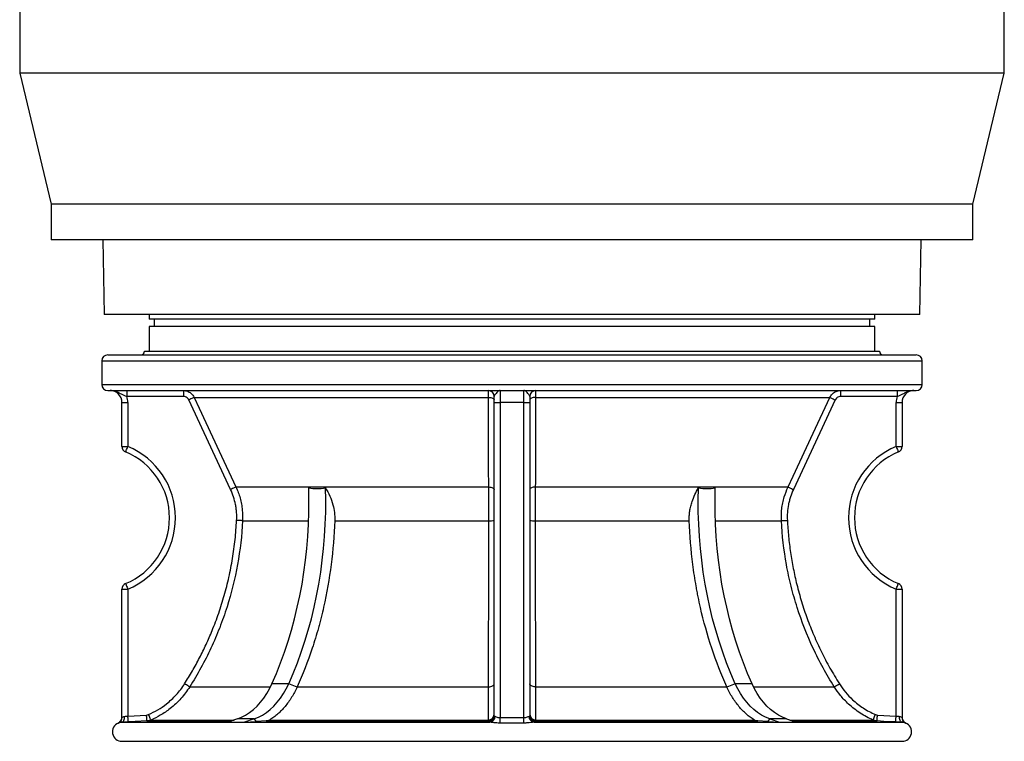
# Model space of a CAD drawing. Header units: millimetres. Extents: x 1474 to 2489, y 639 to 3445.
# Tile 1 of 6: x 1567 to 2395, y 639 to 1246. Entities that reach past the tile are written whole.
import ezdxf

# ---------------------------------------------------------------- set-up
doc = ezdxf.new("R2010")
doc.units = ezdxf.units.MM

msp = doc.modelspace()

# ---------------------------------------------------------------- linework, layer by layer
at = {"color": 7, "linetype": 'Continuous', "lineweight": 25}
for p, q in [((1567.2, 1261.26), (1567.2, 1201.26)), ((2395.2, 1201.26), (2395.2, 1261.26)), ((1567.2, 1201.26), (1593.7, 1091.26)), ((2395.2, 1201.26), (1567.2, 1201.26)), ((2368.7, 1091.26), (2395.2, 1201.26)), ((1593.7, 1091.26), (1593.7, 1061.26)), ((2368.7, 1091.26), (1593.7, 1091.26)), ((2368.7, 1061.26), (2368.7, 1091.26)), ((2368.7, 1061.26), (1593.7, 1061.26)), ((1637.03, 1061.26), (1638.13, 998.26)), ((2324.27, 998.26), (2325.37, 1061.26)), ((2324.27, 998.26), (1638.13, 998.26)), ((1676.2, 998.26), (1676.2, 994.36)), ((2286.2, 994.36), (1676.2, 994.36)), ((1680.4, 994.36), (1680.4, 988.36)), ((2282, 988.36), (2282, 994.36)), ((2286.2, 994.36), (2286.2, 998.26)), ((1676.2, 988.36), (1676.2, 967.36)), ((2286.2, 988.36), (1676.2, 988.36)), ((2286.2, 967.36), (2286.2, 988.36)), ((1641.2, 964.36), (1981.2, 964.36)), ((1672.2, 967.36), (1981.2, 967.36)), ((1981.2, 967.36), (2290.2, 967.36)), ((1981.2, 964.36), (2321.2, 964.36)), ((1636.2, 959.36), (1636.2, 939.36)), ((2326.2, 939.36), (2326.2, 959.36)), ((1641.2, 934.36), (1981.2, 934.36)), ((1657.34, 934.36), (1657.34, 929.36)), ((1704.86, 929.36), (1657.34, 929.36)), ((1704.86, 934.36), (1704.86, 929.36)), ((1713.93, 928.59), (1961.53, 928.59)), ((1966.2, 924.36), (1966.2, 929.36)), ((1971.2, 934.36), (1971.2, 924.36)), ((1981.2, 934.36), (2321.2, 934.36)), ((1991.2, 924.36), (1991.2, 934.36)), ((1996.2, 929.36), (1996.2, 924.36)), ((2000.87, 928.59), (2248.47, 928.59)), ((2257.53, 934.36), (2257.53, 929.36)), ((2305.06, 929.36), (2257.53, 929.36)), ((2305.06, 934.36), (2305.06, 929.36)), ((1653.2, 924.36), (1658.2, 924.36)), ((1653.2, 887.36), (1653.2, 924.36)), ((1658.2, 924.36), (1658.2, 887.36)), ((1744.56, 851.15), (1709.4, 926.48)), ((1966.2, 924.36), (1971.2, 924.36)), ((1966.2, 660.59), (1966.2, 924.36)), ((1991.2, 924.36), (1971.2, 924.36)), ((1971.2, 924.36), (1971.2, 659.28)), ((1991.2, 924.36), (1996.2, 924.36)), ((1991.2, 659.28), (1991.2, 924.36)), ((1996.2, 924.36), (1996.2, 660.59)), ((2253, 926.48), (2217.83, 851.15)), ((2304.2, 924.36), (2309.2, 924.36)), ((2304.2, 887.36), (2304.2, 924.36)), ((2309.2, 924.36), (2309.2, 887.36)), ((1653.2, 887.36), (1658.2, 887.36)), ((2304.2, 887.36), (2309.2, 887.36)), ((1749.09, 853.27), (1961.58, 853.27)), ((2000.82, 853.27), (2213.31, 853.27)), ((1754.64, 824.9), (1810.18, 824.9)), ((1832.14, 824.9), (1961.63, 824.9)), ((2000.77, 824.9), (2130.26, 824.9)), ((2152.22, 824.9), (2207.76, 824.9)), ((1653.2, 767.36), (1658.2, 767.36)), ((1653.2, 659.34), (1653.2, 767.36)), ((1658.2, 767.36), (1658.2, 660.61)), ((2304.2, 660.61), (2304.2, 767.36)), ((2304.2, 767.36), (2309.2, 767.36)), ((2309.2, 767.36), (2309.2, 659.34)), ((1793.44, 687.76), (1779.3, 687.76)), ((1800.44, 684.88), (1793.44, 687.76)), ((2168.96, 687.76), (2161.96, 684.88)), ((2183.1, 687.76), (2168.96, 687.76)), ((1800.53, 685.08), (1800.44, 684.88)), ((1800.53, 685.08), (1961.5, 685.08)), ((2000.89, 685.08), (2161.87, 685.08)), ((2161.96, 684.88), (2161.87, 685.08)), ((1652.94, 655.33), (1962.64, 655.33)), ((1658.2, 660.61), (1673.9, 661.44)), ((1673.9, 661.44), (1675.64, 661.85)), ((1677.64, 657.26), (1674.17, 656.44)), ((1750.26, 658.18), (1742.17, 655.35)), ((1742.17, 655.35), (1756.31, 655.35)), ((1764.4, 658.18), (1750.26, 658.18)), ((1764.4, 658.18), (1756.31, 655.35)), ((1756.31, 655.35), (1766.4, 655.97)), ((1766.4, 655.97), (1764.4, 658.18)), ((1774.48, 656.44), (1766.4, 655.97)), ((1774.48, 656.44), (1961.22, 656.44)), ((1777.36, 657.26), (1961.33, 657.26)), ((1961.22, 656.44), (1961.33, 657.26)), ((1999.75, 655.33), (2309.45, 655.33)), ((2001.07, 657.26), (2001.18, 656.44)), ((2001.07, 657.26), (2185.03, 657.26)), ((2001.18, 656.44), (2187.92, 656.44)), ((2196, 655.97), (2187.92, 656.44)), ((2197.99, 658.18), (2196, 655.97)), ((2196, 655.97), (2206.09, 655.35)), ((2212.14, 658.18), (2197.99, 658.18)), ((2197.99, 658.18), (2206.09, 655.35)), ((2206.09, 655.35), (2220.23, 655.35)), ((2212.14, 658.18), (2220.23, 655.35)), ((2288.23, 656.44), (2284.76, 657.26)), ((2286.76, 661.85), (2288.49, 661.44)), ((2288.49, 661.44), (2304.2, 660.61)), ((2312.28, 654.73), (2312.27, 654.73)), ((1653.2, 639.35), (2309.2, 639.35))]:
    msp.add_line(p, q, dxfattribs=at)
at = {"color": 1, "linetype": 'Continuous', "lineweight": 25}
for p, q in [((1636.2, 959.36), (1981.2, 959.36)), ((1981.2, 959.36), (2326.2, 959.36)), ((1636.2, 939.36), (1981.2, 939.36)), ((1981.2, 939.36), (2326.2, 939.36)), ((1710.14, 685.08), (1778.03, 685.08)), ((2184.37, 685.08), (2252.25, 685.08)), ((1650.12, 654.73), (1650.12, 654.73)), ((1674.17, 656.44), (1745.3, 656.44)), ((1677.64, 657.26), (1747.63, 657.26)), ((2214.76, 657.26), (2284.76, 657.26)), ((2217.1, 656.44), (2288.23, 656.44)), ((2312.27, 654.73), (2312.27, 654.73))]:
    msp.add_line(p, q, dxfattribs=at)
at = {"color": 7, "linetype": 'Continuous', "lineweight": 25, "flags": 128}
for points in [[(1713.93, 928.59), (1713.81, 928.53), (1713.53, 928.4), (1713.1, 928.2), (1712.54, 927.94), (1711.86, 927.62), (1711.09, 927.27), (1710.26, 926.88), (1709.4, 926.48)], [(1713.93, 928.59), (1718.16, 919.53), (1735.08, 883.28), (1749.09, 853.27)], [(1961.53, 928.59), (1962.46, 928.52), (1963.34, 928.39), (1964.15, 928.19), (1964.85, 927.92), (1965.42, 927.61), (1965.85, 927.25), (1966.11, 926.87), (1966.2, 926.48)], [(2000.87, 928.59), (1999.94, 928.52), (1999.06, 928.39), (1998.25, 928.19), (1997.55, 927.92), (1996.97, 927.61), (1996.55, 927.25), (1996.29, 926.87), (1996.2, 926.48)], [(2213.31, 853.27), (2217.54, 862.33), (2234.46, 898.57), (2248.47, 928.59)], [(2248.47, 928.59), (2248.59, 928.53), (2248.86, 928.4), (2249.29, 928.2), (2249.86, 927.94), (2250.54, 927.62), (2251.3, 927.27), (2252.14, 926.88), (2253, 926.48)], [(1656.28, 882.75), (1656.31, 882.84), (1656.42, 883.1), (1656.6, 883.52), (1656.84, 884.1), (1657.13, 884.8), (1657.46, 885.6), (1657.82, 886.46), (1658.2, 887.36)], [(2304.2, 887.36), (2304.57, 886.46), (2304.93, 885.6), (2305.27, 884.8), (2305.56, 884.1), (2305.8, 883.52), (2305.97, 883.1), (2306.08, 882.84), (2306.12, 882.75)], [(1749.09, 853.27), (1748.97, 853.21), (1748.68, 853.08), (1748.25, 852.88), (1747.69, 852.62), (1747.01, 852.3), (1746.25, 851.94), (1745.42, 851.56), (1744.56, 851.15)], [(1961.58, 853.27), (1962.5, 853.2), (1963.37, 853.06), (1964.17, 852.86), (1964.87, 852.59), (1965.43, 852.28), (1965.85, 851.93), (1966.11, 851.55), (1966.2, 851.15)], [(2000.82, 853.27), (1999.9, 853.2), (1999.02, 853.06), (1998.22, 852.86), (1997.53, 852.59), (1996.96, 852.28), (1996.54, 851.93), (1996.29, 851.55), (1996.2, 851.15)], [(2213.31, 853.27), (2213.43, 853.21), (2213.71, 853.08), (2214.14, 852.88), (2214.71, 852.62), (2215.38, 852.3), (2216.15, 851.94), (2216.98, 851.56), (2217.83, 851.15)], [(1779.3, 687.76), (1783.04, 696.45), (1786.56, 705.33), (1789.86, 714.38), (1792.92, 723.59), (1795.75, 732.95), (1798.33, 742.45), (1800.67, 752.07), (1802.77, 761.81), (1804.62, 771.64), (1806.21, 781.57), (1807.56, 791.57), (1808.65, 801.63), (1809.48, 811.74), (1810.05, 821.89), (1810.37, 832.06), (1810.42, 842.23), (1810.22, 852.41)], [(1793.44, 687.76), (1797.18, 696.45), (1800.71, 705.33), (1804, 714.38), (1807.06, 723.59), (1809.89, 732.95), (1812.47, 742.45), (1814.82, 752.07), (1816.91, 761.81), (1818.76, 771.64), (1820.36, 781.57), (1821.7, 791.57), (1822.79, 801.63), (1823.62, 811.74), (1824.19, 821.89), (1824.51, 832.06), (1824.56, 842.23), (1824.36, 852.41)], [(2168.96, 687.76), (2165.21, 696.45), (2161.69, 705.33), (2158.4, 714.38), (2155.33, 723.59), (2152.51, 732.95), (2149.92, 742.45), (2147.58, 752.07), (2145.48, 761.81), (2143.64, 771.64), (2142.04, 781.57), (2140.7, 791.57), (2139.61, 801.63), (2138.78, 811.74), (2138.2, 821.89), (2137.89, 832.06), (2137.83, 842.23), (2138.04, 852.41)], [(2183.1, 687.76), (2179.35, 696.45), (2175.83, 705.33), (2172.54, 714.38), (2169.48, 723.59), (2166.65, 732.95), (2164.06, 742.45), (2161.72, 752.07), (2159.63, 761.81), (2157.78, 771.64), (2156.18, 781.57), (2154.84, 791.57), (2153.75, 801.63), (2152.92, 811.74), (2152.35, 821.89), (2152.03, 832.06), (2151.97, 842.23), (2152.18, 852.41)], [(1754.64, 824.9), (1754.5, 824.9), (1754.19, 824.92), (1753.71, 824.94), (1753.09, 824.98), (1752.35, 825.01), (1751.5, 825.06), (1750.59, 825.1), (1749.65, 825.15)], [(2207.76, 824.9), (2207.9, 824.9), (2208.21, 824.92), (2208.68, 824.94), (2209.31, 824.98), (2210.05, 825.01), (2210.89, 825.06), (2211.8, 825.1), (2212.74, 825.15)], [(1656.28, 771.98), (1656.31, 771.89), (1656.42, 771.63), (1656.6, 771.2), (1656.84, 770.63), (1657.13, 769.93), (1657.46, 769.13), (1657.82, 768.26), (1658.2, 767.36)], [(2304.2, 767.36), (2304.57, 768.26), (2304.93, 769.13), (2305.27, 769.93), (2305.56, 770.63), (2305.8, 771.2), (2305.97, 771.63), (2306.08, 771.89), (2306.12, 771.98)], [(1710.14, 685.08), (1710.04, 685.15), (1709.78, 685.31), (1709.38, 685.56), (1708.86, 685.9), (1708.22, 686.3), (1707.51, 686.76), (1706.73, 687.25), (1705.93, 687.76)], [(1750.26, 658.18), (1753.78, 659.62), (1757.22, 661.43), (1760.54, 663.61), (1763.74, 666.14), (1766.8, 669.01), (1769.69, 672.2), (1772.4, 675.69), (1774.91, 679.46), (1777.22, 683.49), (1779.3, 687.76)], [(1764.4, 658.18), (1767.92, 659.62), (1771.36, 661.43), (1774.68, 663.61), (1777.88, 666.14), (1780.94, 669.01), (1783.83, 672.2), (1786.54, 675.69), (1789.05, 679.46), (1791.36, 683.49), (1793.44, 687.76)], [(1961.5, 685.08), (1962.44, 685.16), (1963.32, 685.33), (1964.13, 685.59), (1964.84, 685.92), (1965.42, 686.32), (1965.85, 686.77), (1966.11, 687.26), (1966.2, 687.76)], [(2000.89, 685.08), (1999.96, 685.16), (1999.07, 685.33), (1998.26, 685.59), (1997.56, 685.92), (1996.98, 686.32), (1996.55, 686.77), (1996.29, 687.26), (1996.2, 687.76)], [(2197.99, 658.18), (2194.47, 659.62), (2191.04, 661.43), (2187.71, 663.61), (2184.51, 666.14), (2181.46, 669.01), (2178.57, 672.2), (2175.86, 675.69), (2173.34, 679.46), (2171.04, 683.49), (2168.96, 687.76)], [(2212.14, 658.18), (2208.61, 659.62), (2205.18, 661.43), (2201.85, 663.61), (2198.65, 666.14), (2195.6, 669.01), (2192.71, 672.2), (2190, 675.69), (2187.48, 679.46), (2185.18, 683.49), (2183.1, 687.76)], [(2252.25, 685.08), (2252.36, 685.15), (2252.62, 685.31), (2253.01, 685.56), (2253.54, 685.9), (2254.17, 686.3), (2254.89, 686.76), (2255.67, 687.25), (2256.47, 687.76)], [(1652.94, 655.33), (1653.46, 655.46), (1653.96, 655.76), (1654.4, 656.23), (1654.78, 656.85), (1655.09, 657.6), (1655.3, 658.45), (1655.42, 659.37), (1655.44, 660.33)], [(1658.46, 655.62), (1658.45, 655.72), (1658.44, 656), (1658.42, 656.47), (1658.38, 657.09), (1658.34, 657.84), (1658.3, 658.71), (1658.25, 659.64), (1658.2, 660.61)], [(1674.17, 656.44), (1664.18, 655.92), (1658.46, 655.62)], [(1674.17, 656.44), (1674.16, 656.54), (1674.15, 656.83), (1674.12, 657.29), (1674.09, 657.91), (1674.05, 658.67), (1674, 659.53), (1673.96, 660.46), (1673.9, 661.44)], [(1677.64, 657.26), (1677.59, 657.36), (1677.48, 657.63), (1677.29, 658.06), (1677.04, 658.63), (1676.74, 659.32), (1676.4, 660.11), (1676.03, 660.96), (1675.64, 661.85)], [(1961.21, 655.6), (1961.21, 656.12), (1961.22, 656.44)], [(1971.26, 654.69), (1971.25, 655.03), (1971.25, 655.45), (1971.24, 655.96), (1971.23, 656.53), (1971.23, 657.17), (1971.22, 657.85), (1971.21, 658.56), (1971.2, 659.28)], [(1991.14, 654.69), (1991.14, 655.03), (1991.15, 655.45), (1991.16, 655.96), (1991.16, 656.53), (1991.17, 657.17), (1991.18, 657.85), (1991.19, 658.56), (1991.2, 659.28)], [(2001.18, 656.44), (2001.18, 655.92), (2001.18, 655.6)], [(2284.76, 657.26), (2284.8, 657.36), (2284.92, 657.63), (2285.11, 658.06), (2285.36, 658.63), (2285.66, 659.32), (2286, 660.11), (2286.37, 660.96), (2286.76, 661.85)], [(2288.23, 656.44), (2288.24, 656.54), (2288.25, 656.83), (2288.27, 657.29), (2288.31, 657.91), (2288.35, 658.67), (2288.39, 659.53), (2288.44, 660.46), (2288.49, 661.44)], [(2303.94, 655.62), (2293.95, 656.14), (2288.23, 656.44)], [(2303.94, 655.62), (2303.94, 655.72), (2303.96, 656), (2303.98, 656.47), (2304.01, 657.09), (2304.05, 657.84), (2304.1, 658.71), (2304.15, 659.64), (2304.2, 660.61)], [(2309.45, 655.33), (2308.93, 655.46), (2308.44, 655.76), (2307.99, 656.23), (2307.61, 656.85), (2307.31, 657.6), (2307.09, 658.45), (2306.97, 659.37), (2306.96, 660.33)]]:
    msp.add_lwpolyline(points, dxfattribs=at)
at = {"color": 7, "linetype": 'Continuous', "lineweight": 25}
for centre, radius, start, end in [((1641.2, 959.36), 5, 90, 180), ((1669.2, 967.36), 3, 270, 0), ((2293.2, 967.36), 3, 180, 270), ((2321.2, 959.36), 5, 360, 90), ((1641.2, 939.36), 5, 180, 270), ((2321.2, 939.36), 5, 270, 0), ((1643.2, 924.36), 10, 0, 90), ((1643.2, 924.36), 15, 0, 19.47122), ((1961.2, 929.36), 5, 0, 90), ((2001.2, 929.36), 5, 90, 180), ((2319.2, 924.36), 15, 160.52878, 180), ((2319.2, 924.36), 10, 90, 180), ((1658.2, 887.36), 5, 180, 247.38014), ((1633.2, 827.36), 65, 292.61986, 67.38014), ((2329.2, 827.36), 65, 112.61986, 247.38014), ((2304.2, 887.36), 5, 292.61986, 0), ((1633.2, 827.36), 60, 292.61986, 67.38014), ((2329.2, 827.36), 60, 112.61986, 247.38014), ((1962.7, 847.05), 22.18, 267.2246, 279.06822), ((1999.69, 847.05), 22.18, 260.93178, 272.7754), ((1658.2, 767.36), 5, 112.61986, 180), ((2304.2, 767.36), 5, 0, 67.38014), ((1653.2, 647.35), 8, 112.62419, 270), ((1648.2, 659.35), 5, 292.64603, 0.24084), ((1648.2, 659.34), 5, 316.09835, 0.00496), ((1961.2, 660.6), 5, 270.14609, 359.96018), ((1961.2, 661.44), 5, 270.15502, 359.96098), ((1961.41, 662.05), 4.79, 269.03999, 357.50113), ((1962.09, 660.14), 4.83, 276.64393, 2.28922), ((2000.31, 660.14), 4.83, 177.71078, 263.35607), ((2000.99, 662.05), 4.79, 182.49887, 270.96001), ((2001.19, 661.44), 5, 180.03902, 269.84498), ((2001.19, 660.6), 5, 180.03982, 269.85391), ((2314.2, 659.35), 5, 179.75991, 247.38926), ((2314.2, 659.34), 5, 179.99856, 223.25201), ((2309.2, 647.35), 8, 270, 67.40723)]:
    msp.add_arc(centre, radius, start, end, dxfattribs=at)
at = {"color": 1, "linetype": 'Continuous', "lineweight": 25}
for centre, start, end in [((1648.2, 659.34), 292.64611, 316.10962), ((2314.2, 659.34), 223.24853, 247.35237)]:
    msp.add_arc(centre, 5, start, end, dxfattribs=at)
at = {"color": 7, "linetype": 'Continuous', "lineweight": 25}
for points, knots in [([(1657.34, 929.36), (1656.6, 929.6), (1654.94, 930.13), (1652.59, 931.32), (1650.09, 932.68), (1647.63, 933.7), (1645.31, 934.25), (1643.92, 934.36), (1643.2, 934.36), (1643.2, 934.36)], [0, 0, 0, 0, 0.146023, 0.326052, 0.523989, 0.722811, 0.857952, 0.998699, 1, 1, 1, 1]), ([(1704.86, 934.36), (1705.99, 934.25), (1708.24, 934.03), (1711.23, 932.3), (1713.05, 930.31), (1713.74, 928.95), (1713.93, 928.59)], [0, 0, 0, 0, 0.297497, 0.595034, 0.892518, 1, 1, 1, 1]), ([(1709.4, 926.48), (1709.31, 926.66), (1708.96, 927.34), (1708.05, 928.33), (1706.55, 929.2), (1705.43, 929.31), (1704.86, 929.36)], [0, 0, 0, 0, 0.107437, 0.404881, 0.70244, 1, 1, 1, 1]), ([(1961.53, 928.59), (1961.51, 929.56), (1961.47, 931.51), (1961.36, 933.48), (1961.27, 934.29), (1961.21, 934.35), (1961.2, 934.36)], [0, 0, 0, 0, 0.297125, 0.594032, 0.891356, 1, 1, 1, 1]), ([(1961.58, 853.27), (1961.58, 856.29), (1961.57, 871.38), (1961.55, 896.49), (1961.54, 918.58), (1961.53, 928.59)], [0, 0, 0, 0, 0.120262, 0.601308, 1, 1, 1, 1]), ([(1971.2, 934.36), (1971.2, 934.36), (1970.94, 934.36), (1970.45, 934.25), (1969.59, 933.7), (1968.58, 932.68), (1967.44, 931.32), (1966.43, 930.13), (1966.27, 929.6), (1966.2, 929.36)], [0, 0, 0, 0, 0.001301, 0.142049, 0.277188, 0.474453, 0.673949, 0.853977, 1, 1, 1, 1]), ([(1996.2, 929.36), (1996.13, 929.6), (1995.96, 930.13), (1994.96, 931.32), (1993.82, 932.68), (1992.81, 933.7), (1991.95, 934.25), (1991.45, 934.36), (1991.2, 934.36), (1991.2, 934.36)], [0, 0, 0, 0, 0.146023, 0.326052, 0.523988, 0.722811, 0.857951, 0.998699, 1, 1, 1, 1]), ([(2000.87, 928.59), (2000.86, 925.57), (2000.85, 910.47), (2000.84, 885.36), (2000.82, 863.28), (2000.82, 853.27)], [0, 0, 0, 0, 0.1202625, 0.6013082, 1, 1, 1, 1]), ([(2001.2, 934.36), (2001.16, 934.25), (2001.08, 934.03), (2000.97, 932.3), (2000.9, 930.3), (2000.87, 928.94), (2000.87, 928.59)], [0, 0, 0, 0, 0.297932, 0.595994, 0.893901, 1, 1, 1, 1]), ([(2248.47, 928.59), (2249.05, 929.56), (2250.2, 931.51), (2253.02, 933.48), (2255.6, 934.29), (2257.12, 934.35), (2257.53, 934.36)], [0, 0, 0, 0, 0.297202, 0.594331, 0.891607, 1, 1, 1, 1]), ([(2257.53, 929.36), (2257.33, 929.35), (2256.56, 929.33), (2255.28, 928.92), (2253.86, 927.94), (2253.28, 926.96), (2253, 926.48)], [0, 0, 0, 0, 0.1084198, 0.4057519, 0.7028648, 1, 1, 1, 1]), ([(2319.2, 934.36), (2319.19, 934.36), (2318.48, 934.36), (2317.08, 934.25), (2314.77, 933.7), (2312.31, 932.68), (2309.82, 931.32), (2307.46, 930.13), (2305.8, 929.6), (2305.06, 929.36)], [0, 0, 0, 0, 0.001301, 0.142047, 0.277189, 0.474452, 0.673949, 0.853977, 1, 1, 1, 1]), ([(1749.09, 853.27), (1749.75, 851.75), (1751.09, 848.7), (1752.61, 843.9), (1753.76, 838.95), (1754.7, 832.6), (1754.66, 827.89), (1754.64, 824.9)], [0, 0, 0, 0, 0.170694, 0.341384, 0.517035, 0.692681, 1, 1, 1, 1]), ([(1961.63, 824.9), (1961.63, 826.55), (1961.63, 829.87), (1961.63, 834.88), (1961.62, 839.89), (1961.61, 846.14), (1961.59, 850.49), (1961.58, 853.27)], [0, 0, 0, 0, 0.170347, 0.340695, 0.515987, 0.691281, 1, 1, 1, 1]), ([(2000.82, 853.27), (2000.81, 851.75), (2000.8, 848.71), (2000.79, 843.92), (2000.78, 838.98), (2000.77, 832.62), (2000.77, 827.91), (2000.77, 824.9)], [0, 0, 0, 0, 0.170346, 0.340691, 0.515974, 0.691258, 1, 1, 1, 1]), ([(2207.76, 824.9), (2207.71, 826.56), (2207.63, 829.88), (2208.02, 834.9), (2208.83, 839.92), (2210.34, 846.16), (2212.16, 850.5), (2213.31, 853.27)], [0, 0, 0, 0, 0.1706946, 0.3413884, 0.5170403, 0.6926905, 1, 1, 1, 1]), ([(1749.65, 825.15), (1749.76, 827.39), (1749.74, 829.63), (1749.5, 832.99), (1749.38, 834.11), (1749.08, 836.32), (1748.9, 837.42), (1748.26, 840.69), (1747.7, 842.83), (1746.33, 847.05), (1745.51, 849.12), (1744.56, 851.15)], [0, 0, 0, 0, 0.25, 0.25, 0.375, 0.375, 0.5, 0.5, 0.75, 0.75, 1, 1, 1, 1]), ([(1810.22, 852.41), (1812.57, 852.14), (1817.3, 851.59), (1822, 852.13), (1824.36, 852.41)], [0, 0, 0, 0, 0.4970789, 1, 1, 1, 1]), ([(1824.36, 852.41), (1825.63, 850.2), (1828.2, 845.72), (1830.64, 838.72), (1832.08, 831.71), (1832.12, 827.18), (1832.14, 824.9)], [0, 0, 0, 0, 0.263482, 0.532692, 0.763724, 1, 1, 1, 1]), ([(2130.26, 824.9), (2130.24, 826.24), (2130.22, 828.94), (2130.65, 833), (2131.43, 837.06), (2132.78, 841.74), (2134.86, 846.95), (2136.97, 850.58), (2138.04, 852.41)], [0, 0, 0, 0, 0.1391772, 0.278359, 0.422244, 0.5661393, 0.7814859, 1, 1, 1, 1]), ([(2138.04, 852.41), (2140.37, 852.14), (2145.07, 851.59), (2149.8, 852.13), (2152.18, 852.41)], [0, 0, 0, 0, 0.4970789, 1, 1, 1, 1]), ([(2217.83, 851.15), (2216.88, 849.12), (2216.06, 847.04), (2215.02, 843.84), (2214.71, 842.76), (2214.15, 840.59), (2213.9, 839.51), (2213.26, 836.24), (2212.97, 834.04), (2212.66, 829.62), (2212.63, 827.39), (2212.74, 825.15)], [0, 0, 0, 0, 0.25, 0.25, 0.375, 0.375, 0.5, 0.5, 0.75, 0.75, 1, 1, 1, 1]), ([(1705.93, 687.76), (1708.12, 691.32), (1712.52, 698.44), (1718.52, 709.5), (1724.06, 720.83), (1729.51, 733.36), (1734.68, 747.09), (1739.38, 762.04), (1743.29, 777.38), (1746.34, 793.07), (1748.57, 809.05), (1749.29, 819.79), (1749.65, 825.15)], [0, 0, 0, 0, 0.086066, 0.172133, 0.258886, 0.345639, 0.453109, 0.560663, 0.668132, 0.778725, 0.889408, 1, 1, 1, 1]), ([(1754.64, 824.9), (1754.01, 812.47), (1752.59, 800.21), (1748.22, 776.04), (1745.26, 764.13), (1739.68, 746.52), (1737.62, 740.69), (1734.24, 732.01), (1733.07, 729.13), (1730.62, 723.41), (1729.35, 720.57), (1722.78, 706.48), (1716.82, 695.59), (1710.14, 685.08)], [0, 0, 0, 0, 0.25, 0.25, 0.5, 0.5, 0.625, 0.625, 0.6875, 0.6875, 0.75, 0.75, 1, 1, 1, 1]), ([(1832.14, 824.9), (1831.7, 812.47), (1830.68, 800.21), (1827.57, 776), (1825.46, 764.05), (1822.13, 749.31), (1821.43, 746.37), (1820.33, 741.98), (1819.95, 740.52), (1819.18, 737.61), (1818.79, 736.16), (1816.78, 728.93), (1815.05, 723.24), (1809.48, 706.43), (1805.26, 695.58), (1800.53, 685.08)], [0, 0, 0, 0, 0.25, 0.25, 0.5, 0.5, 0.5625, 0.5625, 0.59375, 0.59375, 0.625, 0.625, 0.75, 0.75, 1, 1, 1, 1]), ([(1961.5, 685.08), (1961.52, 695.58), (1961.54, 706.4), (1961.56, 728.65), (1961.58, 740.09), (1961.59, 757.71), (1961.6, 763.67), (1961.61, 775.73), (1961.61, 781.82), (1961.62, 800.15), (1961.63, 812.47), (1961.63, 824.9)], [0, 0, 0, 0, 0.25, 0.25, 0.5, 0.5, 0.625, 0.625, 0.75, 0.75, 1, 1, 1, 1]), ([(2000.77, 824.9), (2000.77, 812.46), (2000.77, 800.21), (2000.79, 776.04), (2000.8, 764.12), (2000.81, 746.51), (2000.82, 740.68), (2000.83, 732), (2000.83, 729.12), (2000.84, 723.4), (2000.84, 720.56), (2000.86, 706.47), (2000.88, 695.59), (2000.89, 685.08)], [0, 0, 0, 0, 0.25, 0.25, 0.5, 0.5, 0.625, 0.625, 0.6875, 0.6875, 0.75, 0.75, 1, 1, 1, 1]), ([(2161.87, 685.08), (2157.14, 695.58), (2152.93, 706.41), (2145.53, 728.7), (2142.34, 740.16), (2139, 754.89), (2138.37, 757.86), (2137.46, 762.34), (2137.17, 763.84), (2136.6, 766.84), (2136.33, 768.35), (2134.99, 775.87), (2134.07, 781.93), (2131.71, 800.18), (2130.7, 812.47), (2130.26, 824.9)], [0, 0, 0, 0, 0.25, 0.25, 0.5, 0.5, 0.5625, 0.5625, 0.59375, 0.59375, 0.625, 0.625, 0.75, 0.75, 1, 1, 1, 1]), ([(2252.25, 685.08), (2245.58, 695.58), (2239.66, 706.4), (2229.26, 728.66), (2224.78, 740.1), (2219.15, 757.72), (2217.46, 763.67), (2214.45, 775.74), (2213.14, 781.83), (2209.81, 800.15), (2208.38, 812.47), (2207.76, 824.9)], [0, 0, 0, 0, 0.25, 0.25, 0.5, 0.5, 0.625, 0.625, 0.75, 0.75, 1, 1, 1, 1]), ([(2212.74, 825.15), (2213.03, 820.64), (2213.61, 811.61), (2215.31, 798.11), (2217.62, 784.65), (2220.69, 770.86), (2224.57, 756.8), (2229.34, 742.56), (2234.9, 728.46), (2241.28, 714.57), (2248.41, 700.9), (2253.78, 692.14), (2256.47, 687.76)], [0, 0, 0, 0, 0.093031, 0.186062, 0.279964, 0.373865, 0.47683, 0.579868, 0.682833, 0.788529, 0.894304, 1, 1, 1, 1]), ([(1675.64, 661.85), (1678.25, 663.1), (1683.51, 665.62), (1689.86, 670.06), (1694.96, 674.43), (1698.97, 678.5), (1702.68, 682.92), (1704.85, 686.15), (1705.93, 687.76)], [0, 0, 0, 0, 0.214411, 0.432402, 0.572268, 0.712135, 0.856069, 1, 1, 1, 1]), ([(2256.47, 687.76), (2258.11, 685.38), (2261.42, 680.57), (2266.78, 674.98), (2271.88, 670.62), (2276.53, 667.29), (2281.47, 664.3), (2285, 662.66), (2286.76, 661.85)], [0, 0, 0, 0, 0.214364, 0.43231, 0.5722, 0.712093, 0.856047, 1, 1, 1, 1]), ([(1710.14, 685.08), (1709.02, 683.4), (1706.77, 680.03), (1702.83, 675.32), (1698.51, 670.88), (1692.81, 665.99), (1685.92, 661.22), (1680.27, 658.52), (1677.64, 657.26)], [0, 0, 0, 0, 0.13987, 0.279738, 0.423671, 0.567606, 0.798502, 1, 1, 1, 1]), ([(1800.44, 684.88), (1799.73, 683.41), (1798.32, 680.45), (1795.9, 676.28), (1793.27, 672.32), (1790.42, 668.65), (1787.42, 665.31), (1784.24, 662.28), (1780.9, 659.55), (1778.54, 658.03), (1777.36, 657.26)], [0, 0, 0, 0, 0.123463, 0.246922, 0.373118, 0.499314, 0.623111, 0.746906, 0.873453, 1, 1, 1, 1]), ([(1961.33, 657.26), (1961.34, 658.12), (1961.36, 659.82), (1961.38, 662.98), (1961.41, 666.57), (1961.44, 671.45), (1961.47, 677.51), (1961.49, 682.68), (1961.5, 685.08)], [0, 0, 0, 0, 0.139974, 0.279947, 0.423984, 0.56802, 0.798875, 1, 1, 1, 1]), ([(2000.89, 685.08), (2000.9, 683.4), (2000.91, 680.03), (2000.93, 675.31), (2000.96, 670.88), (2000.99, 665.99), (2001.03, 661.22), (2001.05, 658.52), (2001.07, 657.26)], [0, 0, 0, 0, 0.1399138, 0.2798261, 0.4238095, 0.5677951, 0.7984286, 1, 1, 1, 1]), ([(2185.03, 657.26), (2183.88, 658.01), (2181.56, 659.51), (2178.22, 662.23), (2175, 665.28), (2171.97, 668.66), (2169.15, 672.3), (2166.54, 676.2), (2164.11, 680.38), (2162.68, 683.38), (2161.96, 684.88)], [0, 0, 0, 0, 0.124391, 0.248783, 0.375965, 0.503146, 0.626013, 0.748879, 0.874438, 1, 1, 1, 1]), ([(2284.76, 657.26), (2282.92, 658.11), (2279.25, 659.82), (2273.98, 662.98), (2268.93, 666.57), (2263.22, 671.45), (2257.44, 677.51), (2253.9, 682.67), (2252.25, 685.08)], [0, 0, 0, 0, 0.13989, 0.279781, 0.423733, 0.567686, 0.798664, 1, 1, 1, 1]), ([(1652.94, 655.33), (1652.39, 655.27), (1651.24, 655.13), (1650.32, 654.8), (1650.19, 654.75), (1650.12, 654.73)], [0, 0, 0, 0, 0.309125, 0.643309, 1, 1, 1, 1]), ([(1658.46, 655.62), (1657.72, 655.58), (1655.86, 655.49), (1654.02, 655.39), (1653.01, 655.34), (1652.94, 655.33)], [0, 0, 0, 0, 0.3815202, 0.9577605, 1, 1, 1, 1]), ([(1653.2, 659.34), (1653.25, 659.38), (1653.37, 659.47), (1654.14, 660.03), (1655, 660.23), (1655.44, 660.33)], [0, 0, 0, 0, 0.326098, 0.658693, 1, 1, 1, 1]), ([(1655.44, 660.33), (1655.47, 660.33), (1655.98, 660.38), (1656.9, 660.48), (1657.83, 660.58), (1658.2, 660.61)], [0, 0, 0, 0, 0.042215, 0.618362, 1, 1, 1, 1]), ([(1777.36, 657.26), (1776.72, 656.96), (1775.84, 656.55), (1774.76, 656.47), (1774.48, 656.44)], [0, 0, 0, 0, 0.731692, 1, 1, 1, 1]), ([(1962.64, 655.33), (1962.32, 655.37), (1961.47, 655.45), (1961.31, 655.54), (1961.21, 655.6)], [0, 0, 0, 0, 0.377143, 1, 1, 1, 1]), ([(1971.26, 654.69), (1970.05, 654.71), (1967.83, 654.76), (1964.85, 655.13), (1963.35, 655.27), (1962.64, 655.33)], [0, 0, 0, 0, 0.385242, 0.710407, 1, 1, 1, 1]), ([(1966.2, 660.59), (1966.25, 660.53), (1966.33, 660.44), (1966.75, 660.36), (1966.91, 660.33)], [0, 0, 0, 0, 0.622987, 1, 1, 1, 1]), ([(1966.91, 660.33), (1967.25, 660.23), (1967.92, 660.02), (1969.27, 659.49), (1970.42, 659.28), (1971.04, 659.28), (1971.2, 659.28)], [0, 0, 0, 0, 0.321831, 0.647287, 0.911004, 1, 1, 1, 1]), ([(1971.2, 659.28), (1974.53, 659.33), (1977.86, 659.35), (1984.53, 659.35), (1987.86, 659.33), (1991.2, 659.28)], [0, 0, 0, 0, 0.5, 0.5, 1, 1, 1, 1]), ([(1991.14, 654.69), (1987.83, 654.71), (1981.2, 654.75), (1974.57, 654.71), (1971.26, 654.69)], [0, 0, 0, 0, 0.499999, 1, 1, 1, 1]), ([(1999.75, 655.33), (1999.67, 655.33), (1998.91, 655.29), (1997.13, 655.06), (1994.28, 654.75), (1992.2, 654.71), (1991.14, 654.69)], [0, 0, 0, 0, 0.0381886, 0.3395721, 0.6598265, 1, 1, 1, 1]), ([(1991.2, 659.28), (1991.69, 659.3), (1992.24, 659.33), (1993.26, 659.56), (1994.27, 659.91), (1995.1, 660.25), (1995.44, 660.32), (1995.48, 660.33)], [0, 0, 0, 0, 0.280561, 0.309577, 0.625508, 0.955248, 1, 1, 1, 1]), ([(1995.48, 660.33), (1995.72, 660.38), (1996.13, 660.46), (1996.18, 660.55), (1996.2, 660.59)], [0, 0, 0, 0, 0.58817, 1, 1, 1, 1]), ([(2001.18, 655.6), (2001.14, 655.56), (2001.04, 655.47), (2000.23, 655.38), (1999.75, 655.33)], [0, 0, 0, 0, 0.41172, 1, 1, 1, 1]), ([(2187.92, 656.44), (2187.14, 656.54), (2186.08, 656.68), (2185.26, 657.14), (2185.03, 657.26)], [0, 0, 0, 0, 0.7309508, 1, 1, 1, 1]), ([(2309.45, 655.33), (2308.74, 655.37), (2307.03, 655.46), (2305.07, 655.56), (2303.94, 655.62)], [0, 0, 0, 0, 0.422647, 1, 1, 1, 1]), ([(2304.2, 660.61), (2304.76, 660.55), (2305.75, 660.45), (2306.6, 660.37), (2306.96, 660.33)], [0, 0, 0, 0, 0.5775, 1, 1, 1, 1]), ([(2306.96, 660.33), (2307.39, 660.23), (2308.26, 660.03), (2309.03, 659.47), (2309.14, 659.38), (2309.2, 659.34)], [0, 0, 0, 0, 0.3368709, 0.6768965, 1, 1, 1, 1]), ([(2312.27, 654.73), (2312.21, 654.75), (2312.07, 654.8), (2311.16, 655.14), (2310, 655.27), (2309.45, 655.33)], [0, 0, 0, 0, 0.353504, 0.695122, 1, 1, 1, 1])]:
    msp.add_open_spline(points, degree=3, knots=knots, dxfattribs=at)

doc.saveas('drawing.dxf')
